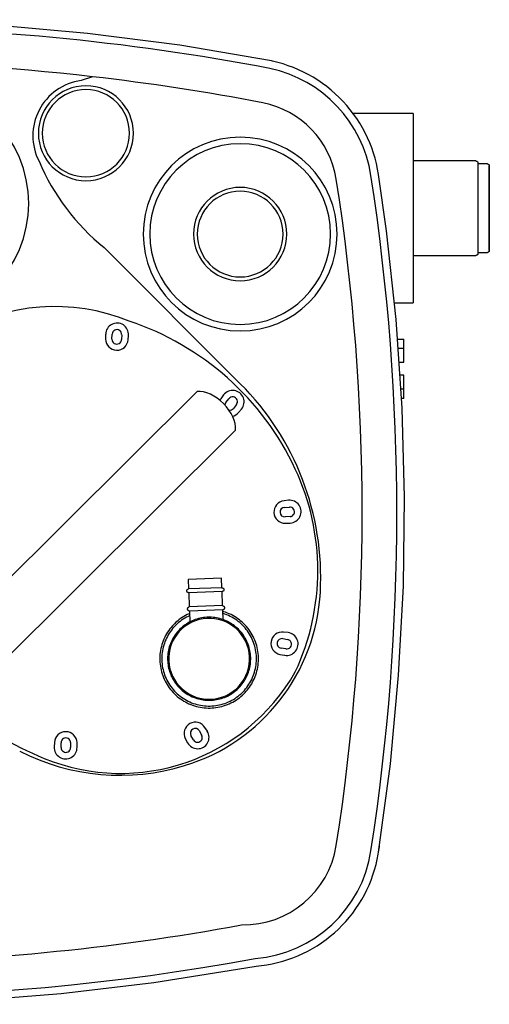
# Model space of a CAD drawing. Header units: millimetres. Extents: x -344 to 344, y -281 to 236.
# Tile 3 of 3: x 97 to 344, y -281 to 236. Entities that reach past the tile are written whole.
import ezdxf

# ---------------------------------------------------------------- set-up
doc = ezdxf.new("R2010")
doc.units = ezdxf.units.MM
for name, color, linetype, true_color in [('Material 1', 5, 'Continuous', 0x0000ff), ('Material 2', 251, 'Continuous', 0x505050), ('Material 3', 7, 'Continuous', 0xe6e6e6)]:
    doc.layers.add(name, color=color, linetype=linetype, true_color=true_color)

msp = doc.modelspace()

# ---------------------------------------------------------------- linework, layer by layer
at = {"layer": 'Material 1'}
for p, q in [((55.77, -93.29), (190.38, 40.78)), ((210.57, 20.51), (75.95, -113.56))]:
    msp.add_line(p, q, dxfattribs=at)
msp.add_ellipse((197.22, 27.41), major_axis=(-11.4, 11.45), ratio=0.610238, start_param=3.62557, end_param=5.799208, dxfattribs=at)
at = {"layer": 'Material 2'}
for p, q in [((142.37, 70.8), (142.32, 68.25)), ((145.67, 68.2), (145.77, 70.82)), ((150.77, 70.59), (150.72, 68.1)), ((154.15, 67.89), (154.33, 70.22)), ((204.28, 38.94), (202.74, 36.91)), ((205.42, 34.9), (207.04, 36.96)), ((210.95, 33.83), (209.44, 31.85)), ((212.1, 29.66), (213.62, 31.44)), ((238.31, -16.42), (235.98, -16.66)), ((236.28, -20.1), (238.77, -19.98)), ((239.13, -24.97), (236.51, -25.14)), ((236.65, -28.49), (239.2, -28.37)), ((203.23, -57.33), (185.75, -57.93)), ((185.75, -57.93), (185.92, -62.95)), ((203.4, -62.34), (203.23, -57.33)), ((203.4, -62.34), (185.92, -62.95)), ((203.47, -64.36), (185.99, -64.97)), ((185.99, -64.97), (186.25, -72.33)), ((203.73, -71.73), (203.47, -64.36)), ((203.73, -71.73), (186.25, -72.33)), ((203.81, -74), (186.33, -74.61)), ((186.33, -74.61), (186.53, -80.34)), ((203.98, -79.09), (203.81, -74)), ((238.09, -85.92), (235.76, -85.64)), ((235.3, -89.06), (237.75, -89.49)), ((233.8, -97.32), (236.31, -97.77)), ((237, -94.44), (234.41, -94.03)), ((191.54, -137.53), (192.73, -139.71)), ((195.73, -137.74), (194.49, -135.75)), ((115.5, -143.6), (115.38, -145.94)), ((118.96, -146.22), (118.95, -143.73)), ((124, -143.7), (123.96, -146.32)), ((127.36, -146.21), (127.35, -143.66)), ((184.16, -141.54), (185.38, -143.78)), ((188.41, -142.23), (187.11, -139.95))]:
    msp.add_line(p, q, dxfattribs=at)
at = {"layer": 'Material 2', "flags": 128}
for points in [[(185.99, -64.97), (185.95, -64.97), (185.91, -64.96), (185.87, -64.96), (185.83, -64.95), (185.79, -64.95), (185.75, -64.94), (185.71, -64.93), (185.67, -64.92), (185.64, -64.9), (185.6, -64.89), (185.56, -64.87), (185.53, -64.86), (185.49, -64.84), (185.45, -64.82), (185.42, -64.79), (185.39, -64.77), (185.36, -64.75), (185.32, -64.72), (185.29, -64.69), (185.27, -64.67), (185.24, -64.64), (185.21, -64.61), (185.19, -64.57), (185.16, -64.54), (185.14, -64.51), (185.12, -64.47), (185.1, -64.44), (185.08, -64.4), (185.06, -64.37), (185.05, -64.33), (185.03, -64.29), (185.02, -64.25), (185.01, -64.21), (185, -64.18), (184.99, -64.14), (184.98, -64.1), (184.98, -64.06), (184.97, -64.02), (184.97, -63.98), (184.97, -63.93), (184.97, -63.89), (184.98, -63.85), (184.98, -63.81), (184.99, -63.77), (185, -63.73), (185.01, -63.69), (185.02, -63.66), (185.03, -63.62), (185.05, -63.58), (185.06, -63.54), (185.08, -63.51), (185.1, -63.47), (185.12, -63.43), (185.14, -63.4), (185.16, -63.37), (185.19, -63.33), (185.21, -63.3), (185.24, -63.27), (185.27, -63.24), (185.29, -63.22), (185.32, -63.19), (185.36, -63.16), (185.39, -63.14), (185.42, -63.11), (185.46, -63.09), (185.49, -63.07), (185.53, -63.05), (185.56, -63.04), (185.6, -63.02), (185.64, -63.01), (185.68, -62.99), (185.71, -62.98), (185.75, -62.97), (185.79, -62.96), (185.83, -62.96), (185.87, -62.95), (185.91, -62.95), (185.92, -62.95)], [(203.4, -62.34), (203.44, -62.34), (203.48, -62.34), (203.52, -62.34), (203.56, -62.35), (203.6, -62.36), (203.64, -62.37), (203.68, -62.38), (203.72, -62.39), (203.76, -62.4), (203.8, -62.42), (203.83, -62.43), (203.87, -62.45), (203.91, -62.47), (203.94, -62.49), (203.98, -62.51), (204.01, -62.53), (204.04, -62.56), (204.07, -62.58), (204.1, -62.61), (204.13, -62.64), (204.16, -62.67), (204.19, -62.7), (204.21, -62.73), (204.24, -62.76), (204.26, -62.8), (204.28, -62.83), (204.3, -62.87), (204.32, -62.9), (204.34, -62.94), (204.35, -62.98), (204.37, -63.01), (204.38, -63.05), (204.39, -63.09), (204.4, -63.13), (204.41, -63.17), (204.41, -63.21), (204.42, -63.25), (204.42, -63.29), (204.42, -63.33), (204.42, -63.37), (204.42, -63.41), (204.42, -63.45), (204.41, -63.49), (204.41, -63.53), (204.4, -63.57), (204.39, -63.61), (204.38, -63.65), (204.37, -63.69), (204.35, -63.73), (204.34, -63.76), (204.32, -63.8), (204.3, -63.84), (204.28, -63.87), (204.26, -63.9), (204.23, -63.94), (204.21, -63.97), (204.19, -64), (204.16, -64.03), (204.13, -64.06), (204.1, -64.09), (204.07, -64.12), (204.04, -64.14), (204.01, -64.17), (203.98, -64.19), (203.94, -64.21), (203.91, -64.23), (203.87, -64.25), (203.83, -64.27), (203.8, -64.29), (203.76, -64.3), (203.72, -64.31), (203.68, -64.32), (203.64, -64.33), (203.6, -64.34), (203.56, -64.35), (203.52, -64.36), (203.48, -64.36), (203.47, -64.36)], [(186.33, -74.61), (186.28, -74.6), (186.24, -74.59), (186.19, -74.57), (186.15, -74.56), (186.1, -74.54), (186.06, -74.53), (186.02, -74.51), (185.98, -74.48), (185.94, -74.46), (185.9, -74.44), (185.86, -74.41), (185.82, -74.38), (185.79, -74.35), (185.75, -74.32), (185.72, -74.29), (185.68, -74.26), (185.65, -74.22), (185.62, -74.19), (185.6, -74.15), (185.57, -74.11), (185.54, -74.07), (185.52, -74.03), (185.5, -73.99), (185.48, -73.95), (185.46, -73.91), (185.44, -73.86), (185.43, -73.82), (185.41, -73.77), (185.4, -73.73), (185.39, -73.68), (185.38, -73.64), (185.38, -73.59), (185.37, -73.54), (185.37, -73.5), (185.37, -73.45), (185.37, -73.41), (185.38, -73.36), (185.38, -73.31), (185.39, -73.27), (185.4, -73.22), (185.41, -73.18), (185.42, -73.13), (185.43, -73.09), (185.45, -73.04), (185.47, -73), (185.49, -72.96), (185.51, -72.92), (185.53, -72.87), (185.55, -72.83), (185.58, -72.8), (185.61, -72.76), (185.64, -72.72), (185.67, -72.69), (185.7, -72.65), (185.73, -72.62), (185.77, -72.59), (185.8, -72.56), (185.84, -72.53), (185.88, -72.5), (185.92, -72.48), (185.96, -72.45), (186, -72.43), (186.04, -72.41), (186.08, -72.39), (186.12, -72.37), (186.17, -72.36), (186.21, -72.34), (186.25, -72.33)], [(203.73, -71.73), (203.77, -71.74), (203.82, -71.75), (203.86, -71.76), (203.91, -71.77), (203.95, -71.79), (203.99, -71.81), (204.04, -71.83), (204.08, -71.85), (204.12, -71.87), (204.16, -71.9), (204.2, -71.92), (204.23, -71.95), (204.27, -71.98), (204.31, -72.01), (204.34, -72.04), (204.37, -72.08), (204.4, -72.11), (204.43, -72.15), (204.46, -72.19), (204.49, -72.22), (204.51, -72.26), (204.54, -72.3), (204.56, -72.34), (204.58, -72.39), (204.6, -72.43), (204.61, -72.47), (204.63, -72.52), (204.64, -72.56), (204.65, -72.61), (204.66, -72.65), (204.67, -72.7), (204.68, -72.74), (204.68, -72.79), (204.68, -72.84), (204.69, -72.88), (204.68, -72.93), (204.68, -72.98), (204.68, -73.02), (204.67, -73.07), (204.66, -73.11), (204.65, -73.16), (204.64, -73.2), (204.62, -73.25), (204.61, -73.29), (204.59, -73.34), (204.57, -73.38), (204.55, -73.42), (204.53, -73.46), (204.5, -73.5), (204.48, -73.54), (204.45, -73.58), (204.42, -73.61), (204.39, -73.65), (204.36, -73.68), (204.32, -73.72), (204.29, -73.75), (204.25, -73.78), (204.22, -73.81), (204.18, -73.83), (204.14, -73.86), (204.1, -73.88), (204.06, -73.9), (204.02, -73.93), (203.98, -73.94), (203.93, -73.96), (203.89, -73.98), (203.84, -73.99), (203.81, -74)], [(186.37, -75.89), (186.14, -75.99), (185.2, -76.43), (184.28, -76.9), (183.38, -77.42), (182.51, -77.97), (181.65, -78.55), (180.82, -79.17), (180.01, -79.82), (179.23, -80.5), (178.48, -81.21), (177.76, -81.95), (177.38, -82.37)], [(186.41, -77.01), (185.66, -77.36), (184.78, -77.82), (183.92, -78.31), (183.08, -78.84), (182.25, -79.4), (181.46, -79.99), (180.68, -80.61), (179.94, -81.27), (179.21, -81.95), (178.52, -82.66), (178.16, -83.06)], [(215.95, -116.91), (216.63, -116.13), (217.27, -115.32), (217.88, -114.48), (218.46, -113.62), (219, -112.74), (219.51, -111.83), (219.98, -110.91), (220.41, -109.97), (220.8, -109.01), (221.16, -108.04), (221.48, -107.05), (221.75, -106.05), (221.99, -105.05), (222.18, -104.03), (222.34, -103.01), (222.45, -101.98), (222.53, -100.94), (222.56, -99.91), (222.55, -98.87), (222.5, -97.84), (222.4, -96.81), (222.27, -95.78), (222.1, -94.76), (221.88, -93.75), (221.62, -92.74), (221.33, -91.75), (220.99, -90.77), (220.62, -89.8), (220.21, -88.86), (219.76, -87.92), (219.27, -87.01), (218.75, -86.11), (218.19, -85.24), (217.6, -84.39), (216.97, -83.57), (216.31, -82.77), (215.62, -82), (214.9, -81.25), (214.15, -80.54), (213.37, -79.86), (212.57, -79.2), (211.74, -78.58), (210.88, -78), (210.01, -77.45), (209.11, -76.93), (208.19, -76.45), (207.25, -76.01), (206.3, -75.61), (205.33, -75.24), (204.35, -74.91), (203.83, -74.76)], [(215.18, -116.22), (215.83, -115.46), (216.44, -114.69), (217.03, -113.88), (217.58, -113.06), (218.1, -112.21), (218.59, -111.34), (219.04, -110.46), (219.45, -109.55), (219.83, -108.63), (220.17, -107.7), (220.48, -106.75), (220.74, -105.8), (220.97, -104.83), (221.16, -103.85), (221.31, -102.87), (221.42, -101.88), (221.49, -100.89), (221.52, -99.9), (221.51, -98.9), (221.46, -97.91), (221.37, -96.92), (221.24, -95.93), (221.07, -94.96), (220.87, -93.98), (220.62, -93.02), (220.34, -92.07), (220.02, -91.13), (219.66, -90.2), (219.26, -89.29), (218.83, -88.39), (218.36, -87.52), (217.86, -86.66), (217.32, -85.82), (216.75, -85.01), (216.15, -84.22), (215.52, -83.45), (214.86, -82.71), (214.17, -81.99), (213.45, -81.31), (212.7, -80.65), (211.93, -80.03), (211.13, -79.43), (210.31, -78.87), (209.47, -78.34), (208.61, -77.85), (207.73, -77.39), (206.83, -76.96), (205.91, -76.57), (204.98, -76.22), (204.04, -75.91), (203.87, -75.86)], [(177.38, -82.37), (176.71, -83.15), (176.06, -83.96), (175.45, -84.8), (174.88, -85.66), (174.34, -86.54), (173.83, -87.44), (173.36, -88.37), (172.93, -89.31), (172.53, -90.27), (172.18, -91.24), (171.86, -92.22), (171.59, -93.22), (171.35, -94.23), (171.15, -95.25), (171, -96.27), (170.88, -97.3), (170.81, -98.33), (170.78, -99.37), (170.79, -100.4), (170.84, -101.44), (170.93, -102.47), (171.07, -103.5), (171.24, -104.52), (171.46, -105.53), (171.71, -106.53), (172.01, -107.53), (172.34, -108.51), (172.72, -109.47), (173.13, -110.42), (173.58, -111.35), (174.07, -112.27), (174.59, -113.16), (175.15, -114.03), (175.74, -114.88), (176.37, -115.71), (177.03, -116.51), (177.72, -117.28), (178.44, -118.02), (179.19, -118.74), (179.97, -119.42), (180.77, -120.07), (181.6, -120.69), (182.45, -121.28), (183.33, -121.83), (184.23, -122.34), (185.15, -122.82), (186.08, -123.27), (187.04, -123.67), (188.01, -124.04), (188.99, -124.36), (189.98, -124.65), (190.99, -124.9), (192, -125.11), (193.03, -125.27), (194.05, -125.4), (195.09, -125.48), (196.12, -125.52), (197.16, -125.52), (198.19, -125.48), (199.22, -125.4), (200.25, -125.28), (201.27, -125.12), (202.29, -124.91), (203.29, -124.67), (204.29, -124.38), (205.27, -124.06), (206.24, -123.69), (207.2, -123.29), (208.14, -122.85), (209.05, -122.37), (209.95, -121.86), (210.83, -121.31), (211.69, -120.73), (212.52, -120.11), (213.32, -119.46), (214.1, -118.78), (214.85, -118.07), (215.58, -117.32), (215.95, -116.91)], [(212.92, -114.19), (213.49, -113.53), (214.03, -112.85), (214.55, -112.14), (215.03, -111.42), (215.49, -110.67), (215.91, -109.91), (216.31, -109.14), (216.67, -108.34), (217.01, -107.54), (217.31, -106.72), (217.57, -105.89), (217.8, -105.04), (218, -104.19), (218.17, -103.34), (218.3, -102.48), (218.4, -101.61), (218.46, -100.74), (218.48, -99.87), (218.48, -98.99), (218.43, -98.12), (218.35, -97.25), (218.24, -96.39), (218.09, -95.53), (217.91, -94.67), (217.7, -93.83), (217.45, -92.99), (217.17, -92.17), (216.85, -91.35), (216.5, -90.55), (216.12, -89.77), (215.71, -89), (215.27, -88.24), (214.8, -87.51), (214.3, -86.79), (213.77, -86.1), (213.22, -85.42), (212.64, -84.77), (212.03, -84.15), (211.4, -83.55), (210.74, -82.97), (210.07, -82.42), (209.37, -81.9), (208.65, -81.4), (207.91, -80.94), (207.15, -80.51), (206.38, -80.1), (205.59, -79.73), (204.79, -79.39), (203.97, -79.08), (203.14, -78.8), (202.3, -78.56), (201.46, -78.35), (200.6, -78.18), (199.74, -78.04), (198.87, -77.93), (198, -77.86), (197.13, -77.83), (196.26, -77.83), (195.39, -77.86), (194.52, -77.93), (193.65, -78.03), (192.79, -78.17), (191.93, -78.34), (191.09, -78.55), (190.25, -78.79), (189.42, -79.06), (188.6, -79.37), (187.8, -79.71), (187.01, -80.08), (186.23, -80.48), (185.47, -80.91), (184.73, -81.38), (184.01, -81.87), (183.31, -82.39), (182.63, -82.94), (181.98, -83.51), (181.34, -84.11), (180.74, -84.74), (180.42, -85.08)], [(178.16, -83.06), (177.51, -83.81), (176.89, -84.59), (176.31, -85.39), (175.75, -86.22), (175.23, -87.07), (174.75, -87.93), (174.3, -88.82), (173.88, -89.72), (173.5, -90.64), (173.16, -91.58), (172.86, -92.52), (172.59, -93.48), (172.37, -94.45), (172.18, -95.42), (172.03, -96.41), (171.92, -97.4), (171.85, -98.39), (171.82, -99.38), (171.83, -100.37), (171.88, -101.37), (171.97, -102.36), (172.1, -103.34), (172.26, -104.32), (172.47, -105.29), (172.72, -106.26), (173, -107.21), (173.32, -108.15), (173.68, -109.08), (174.08, -109.99), (174.51, -110.88), (174.98, -111.76), (175.48, -112.62), (176.01, -113.46), (176.58, -114.27), (177.19, -115.06), (177.82, -115.83), (178.48, -116.57), (179.17, -117.28), (179.89, -117.97), (180.64, -118.63), (181.41, -119.25), (182.21, -119.85), (183.03, -120.41), (183.87, -120.94), (184.73, -121.43), (185.61, -121.89), (186.51, -122.32), (187.42, -122.7), (188.35, -123.06), (189.3, -123.37), (190.25, -123.65), (191.22, -123.88), (192.19, -124.08), (193.17, -124.24), (194.16, -124.36), (195.15, -124.44), (196.14, -124.48), (197.14, -124.48), (198.13, -124.44), (199.12, -124.37), (200.11, -124.25), (201.09, -124.09), (202.06, -123.9), (203.03, -123.66), (203.98, -123.39), (204.93, -123.08), (205.86, -122.73), (206.77, -122.34), (207.67, -121.92), (208.56, -121.46), (209.42, -120.97), (210.26, -120.44), (211.08, -119.88), (211.88, -119.29), (212.65, -118.66), (213.4, -118.01), (214.12, -117.33), (214.82, -116.61), (215.18, -116.22)], [(180.42, -85.08), (179.85, -85.74), (179.31, -86.43), (178.79, -87.13), (178.31, -87.86), (177.85, -88.6), (177.42, -89.36), (177.03, -90.14), (176.66, -90.93), (176.33, -91.74), (176.03, -92.56), (175.77, -93.39), (175.53, -94.23), (175.33, -95.08), (175.17, -95.94), (175.04, -96.8), (174.94, -97.67), (174.88, -98.54), (174.85, -99.41), (174.86, -100.28), (174.91, -101.16), (174.98, -102.02), (175.1, -102.89), (175.24, -103.75), (175.43, -104.6), (175.64, -105.45), (175.89, -106.29), (176.17, -107.11), (176.49, -107.92), (176.83, -108.72), (177.21, -109.51), (177.62, -110.28), (178.07, -111.03), (178.54, -111.77), (179.04, -112.48), (179.56, -113.18), (180.12, -113.85), (180.7, -114.5), (181.31, -115.13), (181.94, -115.73), (182.59, -116.31), (183.27, -116.86), (183.97, -117.38), (184.69, -117.87), (185.43, -118.34), (186.19, -118.77), (186.96, -119.18), (187.75, -119.55), (188.55, -119.89), (189.37, -120.2), (190.2, -120.47), (191.03, -120.71), (191.88, -120.92), (192.74, -121.1), (193.6, -121.24), (194.46, -121.34), (195.33, -121.41), (196.21, -121.45), (197.08, -121.45), (197.95, -121.42), (198.82, -121.35), (199.69, -121.24), (200.55, -121.11), (201.4, -120.93), (202.25, -120.73), (203.09, -120.49), (203.92, -120.21), (204.74, -119.91), (205.54, -119.57), (206.33, -119.2), (207.11, -118.8), (207.86, -118.36), (208.6, -117.9), (209.32, -117.41), (210.02, -116.89), (210.7, -116.34), (211.36, -115.77), (211.99, -115.17), (212.6, -114.54), (212.92, -114.19)]]:
    msp.add_lwpolyline(points, dxfattribs=at)
at = {"layer": 'Material 2'}
for centre, radius, start, end in [((148.36, 70.68), 5.99, 355.5694, 178.8517), ((148.27, 70.73), 2.5, 356.8394, 177.8018), ((148.24, 68.35), 5.93, 180.9107, 355.5694), ((148.19, 68.15), 2.52, 178.8517, 358.8517), ((207.59, 33.5), 5.93, 144.9107, 153.9092), ((209.06, 35.32), 5.99, 319.5694, 142.8517), ((209.01, 35.41), 2.5, 320.8394, 141.8018), ((207.43, 33.37), 2.52, 142.8517, 174.7777), ((207.43, 33.37), 2.52, 262.5337, 322.8517), ((207.59, 33.5), 5.93, 283.2693, 319.5694), ((236.59, -22.56), 5.93, 95.9275, 270.5862), ((236.4, -22.62), 2.52, 92.6452, 272.6452), ((238.92, -22.38), 5.99, 272.6452, 95.9275), ((238.97, -22.47), 2.5, 273.6951, 94.6575), ((196.67, -99.64), 21.24, 318.1509, 138.1509), ((196.67, -99.64), 21.24, 138.1509, 318.1509), ((235.05, -91.53), 5.93, 83.1381, 257.7967), ((237.37, -91.87), 5.99, 259.8558, 83.1381), ((234.85, -91.54), 2.52, 79.8558, 259.8558), ((237.39, -91.97), 2.5, 260.9056, 81.868), ((189.46, -138.89), 5.93, 31.9275, 206.5862), ((121.42, -143.91), 5.93, 2.4076, 177.0663), ((190.64, -140.91), 5.99, 208.6452, 31.9275), ((189.32, -138.74), 2.52, 28.6452, 208.6452), ((121.47, -143.71), 2.52, 0.3486, 180.3486), ((190.58, -140.99), 2.5, 209.6951, 30.6575), ((121.37, -146.25), 5.99, 177.0663, 0.3486), ((121.46, -146.29), 2.5, 178.3363, 359.2987)]:
    msp.add_arc(centre, radius, start, end, dxfattribs=at)
at = {"layer": 'Material 3'}
for p, q in [((135.45, 206.08), (129.5, 204.03)), ((303.7, 186.82), (272.15, 186.82)), ((303.7, 186.82), (303.7, 137.02)), ((336.69, 161.82), (303.7, 161.82)), ((337.7, 161.04), (337.7, 137.02)), ((342.72, 160.26), (337.7, 160.26)), ((303.7, 137.02), (303.7, 87.23)), ((337.7, 137.02), (337.7, 113.01)), ((141.58, 116.29), (213.03, 44.85)), ((337.7, 113.79), (342.72, 113.79)), ((303.7, 112.23), (336.69, 112.23)), ((293.81, 87.23), (303.7, 87.23)), ((295.44, 68.29), (298.91, 68.29)), ((298.91, 63.25), (298.91, 68.29)), ((298.91, 63.25), (295.81, 63.25)), ((298.91, 56.11), (298.91, 63.25)), ((296.31, 56.11), (298.91, 56.11)), ((298.91, 49.28), (296.76, 49.28)), ((298.91, 42.15), (298.91, 49.28)), ((297.28, 42.15), (298.91, 42.15)), ((298.91, 37.11), (298.91, 42.15)), ((298.91, 37.11), (297.65, 37.11))]:
    msp.add_line(p, q, dxfattribs=at)
at = {"layer": 'Material 3', "flags": 128}
for points in [[(229.38, 214.34), (181.27, 222.56), (132.87, 228.84), (84.26, 233.18), (35.51, 235.58), (-13.29, 236.02), (-62.07, 234.52), (-110.75, 231.06), (-159.26, 225.66), (-207.51, 218.32), (-229.38, 214.34)], [(285.6, 154.75), (285.1, 157.59), (284.49, 160.41), (283.77, 163.21), (282.94, 165.97), (281.99, 168.7), (280.94, 171.39), (279.78, 174.03), (278.52, 176.63), (277.15, 179.17), (275.69, 181.66), (274.12, 184.09), (272.46, 186.45), (270.71, 188.74), (268.86, 190.97), (266.93, 193.11), (264.92, 195.18), (262.82, 197.16), (260.64, 199.06), (258.4, 200.87), (256.08, 202.59), (253.69, 204.22), (251.24, 205.75), (248.73, 207.18), (246.17, 208.51), (243.55, 209.73), (240.89, 210.85), (238.19, 211.86), (235.44, 212.76), (232.67, 213.56), (229.86, 214.24), (229.38, 214.34)], [(336.69, 161.82), (336.73, 161.82), (336.77, 161.81), (336.81, 161.81), (336.86, 161.8), (336.9, 161.8), (336.94, 161.79), (336.98, 161.78), (337.02, 161.76), (337.06, 161.75), (337.1, 161.73), (337.13, 161.72), (337.17, 161.7), (337.21, 161.68), (337.24, 161.66), (337.28, 161.63), (337.31, 161.61), (337.35, 161.58), (337.38, 161.56), (337.41, 161.53), (337.44, 161.5), (337.47, 161.47), (337.5, 161.44), (337.52, 161.4), (337.55, 161.37), (337.57, 161.34), (337.59, 161.3), (337.61, 161.26), (337.63, 161.23), (337.65, 161.19), (337.66, 161.15), (337.68, 161.11), (337.69, 161.07), (337.7, 161.04)], [(342.72, 160.26), (342.76, 160.26), (342.8, 160.26), (342.83, 160.25), (342.87, 160.25), (342.91, 160.24), (342.95, 160.23), (342.99, 160.22), (343.03, 160.21), (343.06, 160.2), (343.1, 160.18), (343.14, 160.17), (343.17, 160.15), (343.21, 160.13), (343.24, 160.11), (343.27, 160.09), (343.3, 160.06), (343.34, 160.04), (343.37, 160.02), (343.39, 159.99), (343.42, 159.96), (343.45, 159.93), (343.47, 159.9), (343.5, 159.87), (343.52, 159.84), (343.54, 159.81), (343.56, 159.77), (343.58, 159.74), (343.6, 159.7), (343.62, 159.67), (343.63, 159.63), (343.65, 159.6), (343.66, 159.56), (343.67, 159.52), (343.68, 159.48), (343.69, 159.44), (343.69, 159.4), (343.7, 159.36), (343.7, 159.33), (343.7, 159.29), (343.7, 159.28)], [(343.7, 137.02), (343.7, 137.91), (343.7, 138.8), (343.7, 139.69), (343.7, 140.57), (343.7, 141.45), (343.7, 142.31), (343.7, 143.17), (343.7, 144.02), (343.7, 144.86), (343.7, 145.69), (343.7, 146.5), (343.7, 147.3), (343.7, 148.08), (343.7, 148.84), (343.7, 149.59), (343.7, 150.31), (343.7, 151.02), (343.7, 151.7), (343.7, 152.35), (343.7, 152.99), (343.7, 153.59), (343.7, 154.17), (343.7, 154.73), (343.7, 155.25), (343.7, 155.75), (343.7, 156.21), (343.7, 156.65), (343.7, 157.05), (343.7, 157.42), (343.7, 157.76), (343.7, 158.07), (343.7, 158.34), (343.7, 158.58), (343.7, 158.78), (343.7, 158.95), (343.7, 159.09), (343.7, 159.18), (343.7, 159.25), (343.7, 159.27), (343.7, 159.28)], [(343.7, 159.28), (343.7, 159.26), (343.7, 159.2), (343.7, 159.12), (343.7, 158.99), (343.7, 158.83), (343.7, 158.64), (343.7, 158.41), (343.7, 158.15), (343.7, 157.85), (343.7, 157.52), (343.7, 157.16), (343.7, 156.76), (343.7, 156.33), (343.7, 155.88), (343.7, 155.39), (343.7, 154.87), (343.7, 154.33), (343.7, 153.75), (343.7, 153.15), (343.7, 152.53), (343.7, 151.88), (343.7, 151.2), (343.7, 150.5), (343.7, 149.79), (343.7, 149.05), (343.7, 148.29), (343.7, 147.51), (343.7, 146.72), (343.7, 145.91), (343.7, 145.09), (343.7, 144.25), (343.7, 143.4), (343.7, 142.55), (343.7, 141.68), (343.7, 140.81), (343.7, 139.93), (343.7, 139.04), (343.7, 138.15), (343.7, 137.27), (343.7, 137.02)], [(285.6, -201.16), (291.79, -154.81), (296.12, -108.24), (298.59, -61.55), (299.19, -14.79), (297.92, 31.96), (294.78, 78.61), (289.77, 125.11), (285.6, 154.75)], [(343.7, 137.02), (343.7, 136.14), (343.7, 135.25), (343.7, 134.36), (343.7, 133.48), (343.7, 132.6), (343.7, 131.74), (343.7, 130.88), (343.7, 130.03), (343.7, 129.19), (343.7, 128.36), (343.7, 127.55), (343.7, 126.75), (343.7, 125.97), (343.7, 125.21), (343.7, 124.46), (343.7, 123.74), (343.7, 123.03), (343.7, 122.35), (343.7, 121.7), (343.7, 121.06), (343.7, 120.46), (343.7, 119.88), (343.7, 119.32), (343.7, 118.8), (343.7, 118.3), (343.7, 117.84), (343.7, 117.4), (343.7, 117), (343.7, 116.63), (343.7, 116.29), (343.7, 115.98), (343.7, 115.71), (343.7, 115.47), (343.7, 115.27), (343.7, 115.1), (343.7, 114.96), (343.7, 114.87), (343.7, 114.8), (343.7, 114.78), (343.7, 114.77)], [(343.7, 114.77), (343.7, 114.79), (343.7, 114.85), (343.7, 114.93), (343.7, 115.06), (343.7, 115.22), (343.7, 115.41), (343.7, 115.64), (343.7, 115.9), (343.7, 116.2), (343.7, 116.53), (343.7, 116.89), (343.7, 117.29), (343.7, 117.72), (343.7, 118.17), (343.7, 118.66), (343.7, 119.18), (343.7, 119.72), (343.7, 120.3), (343.7, 120.9), (343.7, 121.52), (343.7, 122.17), (343.7, 122.85), (343.7, 123.54), (343.7, 124.26), (343.7, 125), (343.7, 125.76), (343.7, 126.54), (343.7, 127.33), (343.7, 128.14), (343.7, 128.96), (343.7, 129.8), (343.7, 130.65), (343.7, 131.5), (343.7, 132.37), (343.7, 133.24), (343.7, 134.12), (343.7, 135.01), (343.7, 135.9), (343.7, 136.78), (343.7, 137.02)], [(343.7, 114.77), (343.7, 114.73), (343.7, 114.7), (343.69, 114.66), (343.69, 114.62), (343.68, 114.58), (343.67, 114.54), (343.66, 114.5), (343.65, 114.46), (343.64, 114.43), (343.62, 114.39), (343.61, 114.36), (343.59, 114.32), (343.57, 114.29), (343.55, 114.25), (343.53, 114.22), (343.51, 114.19), (343.48, 114.16), (343.46, 114.13), (343.43, 114.1), (343.4, 114.07), (343.37, 114.04), (343.34, 114.02), (343.31, 113.99), (343.28, 113.97), (343.25, 113.95), (343.21, 113.93), (343.18, 113.91), (343.15, 113.89), (343.11, 113.87), (343.07, 113.86), (343.04, 113.84), (343, 113.83), (342.96, 113.82), (342.92, 113.81), (342.88, 113.8), (342.84, 113.8), (342.81, 113.79), (342.77, 113.79), (342.73, 113.79), (342.72, 113.79)], [(337.7, 113.01), (337.69, 112.97), (337.68, 112.93), (337.66, 112.89), (337.64, 112.85), (337.63, 112.81), (337.61, 112.78), (337.59, 112.74), (337.56, 112.7), (337.54, 112.67), (337.51, 112.64), (337.49, 112.6), (337.46, 112.57), (337.43, 112.54), (337.4, 112.51), (337.37, 112.48), (337.34, 112.46), (337.3, 112.43), (337.27, 112.41), (337.23, 112.39), (337.2, 112.36), (337.16, 112.35), (337.12, 112.33), (337.09, 112.31), (337.05, 112.3), (337.01, 112.28), (336.97, 112.27), (336.93, 112.26), (336.88, 112.25), (336.84, 112.24), (336.8, 112.24), (336.76, 112.23), (336.72, 112.23), (336.69, 112.23)], [(221.37, -261.05), (224.19, -260.76), (227, -260.36), (229.79, -259.84), (232.55, -259.21), (235.29, -258.48), (238, -257.63), (240.67, -256.68), (243.3, -255.62), (245.89, -254.45), (248.43, -253.18), (250.92, -251.82), (253.35, -250.35), (255.71, -248.79), (258.02, -247.13), (260.26, -245.39), (262.42, -243.55), (264.51, -241.63), (266.52, -239.63), (268.45, -237.55), (270.29, -235.39), (272.05, -233.17), (273.72, -230.87), (275.29, -228.51), (276.77, -226.09), (278.15, -223.61), (279.43, -221.08), (280.61, -218.49), (281.68, -215.87), (282.65, -213.2), (283.51, -210.5), (284.26, -207.76), (284.9, -205), (285.43, -202.21), (285.6, -201.16)], [(-222.17, -261.05), (-173.87, -268.96), (-125.29, -274.93), (-76.52, -278.95), (-27.62, -281.01), (21.33, -281.12), (70.24, -279.28), (119.03, -275.47), (167.64, -269.72), (215.97, -262.03), (221.37, -261.05)]]:
    msp.add_lwpolyline(points, dxfattribs=at)
at = {"layer": 'Material 3'}
for centre, radius, start, end in [((0, -984.1), 1216.17, 79.16703, 100.83509), ((0.08, -974.86), 1188.67, 83.4609, 96.46373), ((214.25, 143.76), 68.16, 8.7548, 77.8672), ((133.39, 175.05), 29.24, 97.6353, 207.2753), ((0.08, -974.86), 1188.67, 79.09807, 83.4609), ((40, 139.51), 61.97, 270, 90), ((132, 176.39), 24.93, 360, 180), ((132, 176.39), 22.9, 0, 180), ((215.52, 144.82), 48.46, 8.8734, 78.8455), ((132, 176.39), 24.93, 180, 360), ((132, 176.39), 22.9, 180, 0), ((212.97, 123.43), 50.89, 360, 180), ((212.97, 123.43), 47.45, 360, 180), ((216.28, 208.14), 118.39, 203.1242, 230.8832), ((-857.53, -22.71), 1134.51, 351.12657, 8.87343), ((-869.92, -23.21), 1165.11, 351.24516, 8.75484), ((212.97, 123.43), 24.51, 360, 180), ((212.97, 123.43), 22.51, 360, 180), ((212.97, 123.43), 50.89, 180, 360), ((212.97, 123.43), 47.45, 180, 360), ((212.97, 123.43), 24.51, 180, 360), ((212.97, 123.43), 22.51, 180, 360), ((115.66, -17.84), 103.2, 67.7707, 173.9975), ((108.14, -62.35), 147.58, 24.992, 71.6079), ((111.13, -57.05), 144.11, 357, 45), ((127.59, -53.29), 126.12, 335.008, 24.992), ((154.35, -59.32), 100.83, 286.9811, 357), ((176.91, 10.96), 176.05, 212.7181, 247.7153), ((150.19, -54.23), 105.6, 247.7153, 330.2847), ((149.91, -44.76), 116.04, 243.0189, 286.9811), ((214.71, -190.11), 49.28, 268.8734, 351.1266), ((215.48, -190.36), 66.91, 274.5857, 351.2452), ((-869.92, -23.21), 1169.14, 351.24516, 351.42396), ((-2.09, 920.81), 1180.08, 270.3691, 280.53829), ((-0.4, 942.35), 1219.64, 259.54995, 280.45109), ((-0.4, 942.35), 1223.67, 280.23412, 280.44155)]:
    msp.add_arc(centre, radius, start, end, dxfattribs=at)

doc.saveas('drawing.dxf')
